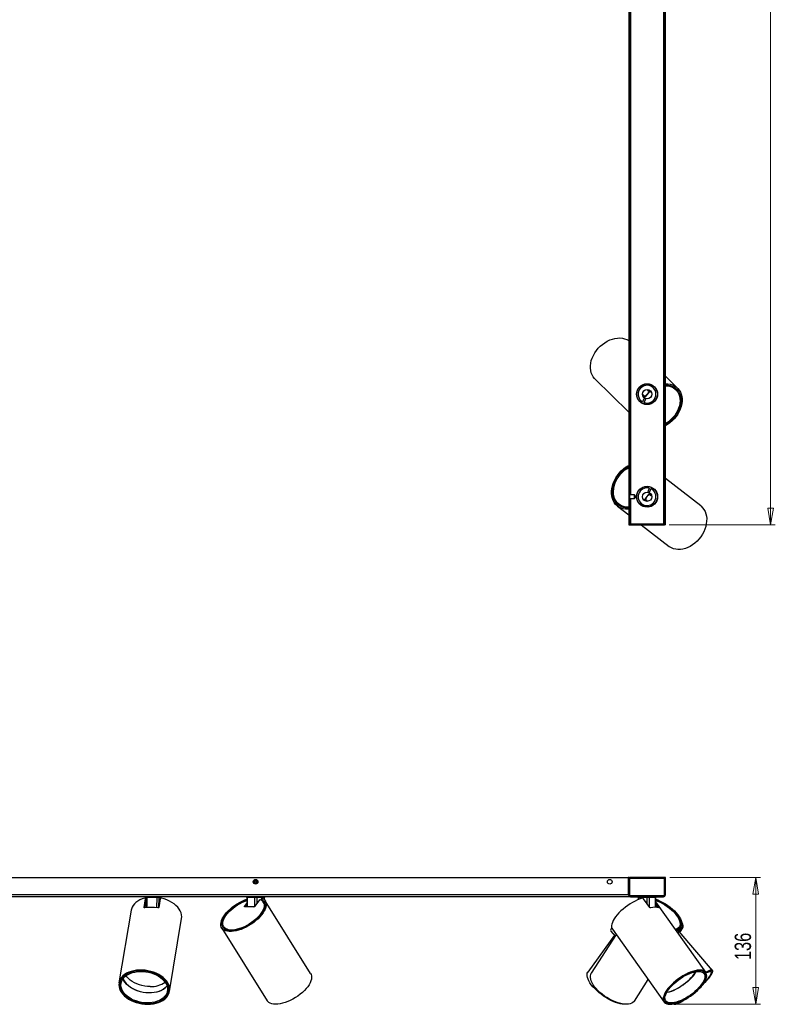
# Model space of a CAD drawing. Header units: millimetres. Extents: x 46 to 1127, y 402 to 825.
# Tile 3 of 5: x 590 to 752, y 402 to 613. Entities that reach past the tile are written whole.
import ezdxf

# ---------------------------------------------------------------- set-up
doc = ezdxf.new("R2010")
doc.units = ezdxf.units.MM
doc.header["$PDSIZE"] = -1
doc.styles.add('SLDTEXTSTYLE0', font='TXT', dxfattribs={"width": 0.75})
doc.dimstyles.new('SLDDIMSTYLE0', dxfattribs={"dimtxt": 3.5, "dimasz": 3.556, "dimexe": 0, "dimexo": 0.0625, "dimgap": 0.875, "dimtad": 1, "dimdec": 0, "dimlfac": 5, "dimrnd": 1e-09, "dimzin": 12, "dimdsep": 46, "dimtxsty": 'SLDTEXTSTYLE0', "dimblk1": 'CLOSED', "dimblk2": 'CLOSED', "dimsah": 1, "dimcen": 0.09, "dimadec": 0, "dimazin": 3, "dimtfac": 1, "dimtofl": 0, "dimtmove": 0, "dimatfit": 3, "dimldrblk": 'CLOSED', "dimfxl": 0, "dimfrac": 2, "dimtolj": 1, "dimtzin": 12, "dimarcsym": 0})
doc.dimstyles.new('SLDDIMSTYLE1', dxfattribs={"dimtxt": 3.5, "dimasz": 3.556, "dimexe": 0, "dimexo": 0.0625, "dimgap": 0.875, "dimtad": 1, "dimdec": 0, "dimlfac": 5, "dimrnd": 1e-09, "dimzin": 12, "dimdsep": 46, "dimtxsty": 'SLDTEXTSTYLE0', "dimblk1": 'CLOSED', "dimblk2": 'CLOSED', "dimsah": 1, "dimcen": 0.09, "dimadec": 0, "dimazin": 3, "dimtfac": 1, "dimtdec": 0, "dimtofl": 0, "dimtmove": 0, "dimatfit": 3, "dimldrblk": 'CLOSED', "dimfxl": 0, "dimfrac": 2, "dimtolj": 1, "dimtzin": 12, "dimarcsym": 0})

# ---------------------------------------------------------------- blocks, each defined once
blk = doc.blocks.new('_Closed')
at = {"color": 0, "linetype": 'ByBlock', "lineweight": -2}
for p, q in [((-1, 0.166667), (0, 0)), ((-1, 0.166667), (-1, -0.166667)), ((0, 0), (-1, -0.166667)), ((0, 0), (-1, 0))]:
    blk.add_line(p, q, dxfattribs=at)
blk = doc.blocks.new('_D')
at = {"color": 7, "linetype": 'Continuous', "lineweight": 0}
for p, q in [((729.74, 429.38), (749.17, 429.38)), ((748.17, 402.23), (748.17, 429.38)), ((730.26, 402.23), (749.17, 402.23))]:
    blk.add_line(p, q, dxfattribs=at)
at = {"color": 7, "linetype": 'Continuous', "lineweight": 18, "xscale": 3.556, "yscale": 3.556}
for p, rotation in [((748.17, 429.38), 90.0000000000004), ((748.17, 402.23), 270.0000000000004)]:
    blk.add_blockref('_Closed', p, dxfattribs=dict(at, rotation=rotation))
at = {"color": 7, "linetype": 'Continuous', "lineweight": 18, "insert": (743.66, 411.68), "char_height": 3.5, "attachment_point": 1, "rotation": 90, "style": 'SLDTEXTSTYLE0'}
blk.add_mtext('136', dxfattribs=at)
blk = doc.blocks.new('_D_3')
at = {"color": 7, "linetype": 'Continuous', "lineweight": 0}
for p, q in [((729.74, 805.05), (752.38, 805.05)), ((751.38, 805.05), (751.38, 505.1)), ((729.63, 505.1), (752.38, 505.1))]:
    blk.add_line(p, q, dxfattribs=at)
at = {"color": 7, "linetype": 'Continuous', "lineweight": 18, "xscale": 3.556, "yscale": 3.556}
for p, rotation in [((751.38, 805.05, 10.03), 90.0000000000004), ((751.38, 505.1, 10.03), 270.0000000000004)]:
    blk.add_blockref('_Closed', p, dxfattribs=dict(at, rotation=rotation))
at = {"color": 7, "linetype": 'Continuous', "lineweight": 18, "insert": (746.87, 657.53), "char_height": 3.5, "attachment_point": 1, "rotation": 90, "style": 'SLDTEXTSTYLE0'}
blk.add_mtext('1500', dxfattribs=at)

msp = doc.modelspace()

# ---------------------------------------------------------------- linework, layer by layer
at = {"color": 7, "linetype": 'Continuous', "lineweight": 25}
for p, q in [((728.63, 505.1), (728.63, 805.01)), ((728.79, 505.1), (728.79, 805.01)), ((720.93, 797.1), (720.93, 505.1)), ((721.09, 797.1), (721.09, 505.1)), ((731.4, 534.39), (728.79, 536.95)), ((713.66, 536.38), (720.93, 529.25)), ((724.85, 535.35), (724.9, 535.3)), ((726.41, 534.66), (726.46, 534.68)), ((726.57, 534.48), (726.62, 534.5)), ((730.57, 534.64), (730.47, 534.54)), ((722.66, 533.01), (722.61, 533.06)), ((724.29, 532.68), (724, 532.96)), ((724.98, 533.96), (725.27, 533.68)), ((726.67, 534.35), (726.71, 534.38)), ((727.03, 532.48), (726.95, 532.4)), ((727.04, 532.53), (726.97, 532.46)), ((727.03, 532.72), (727.07, 532.68)), ((727.06, 533.04), (727.11, 532.99)), ((731.05, 534.03), (730.86, 534.22)), ((730.93, 534.15), (731.06, 534.29)), ((723.31, 531.47), (723.33, 531.52)), ((723.49, 531.31), (723.51, 531.36)), ((723.62, 531.22), (723.64, 531.27)), ((724.25, 532.26), (723.88, 531.47)), ((724.24, 531.3), (724.61, 532.09)), ((724.61, 532.09), (724.25, 532.26)), ((725.01, 530.85), (724.96, 530.9)), ((725.32, 530.9), (725.28, 530.94)), ((725.54, 531.01), (725.47, 530.93)), ((725.6, 531.02), (725.52, 530.95)), ((736.36, 509.11), (728.79, 515.01)), ((722.13, 511.5), (721.09, 511.5)), ((722.53, 511.1), (722.13, 511.5)), ((722.13, 511.49), (722.13, 511.5)), ((722.13, 510.7), (722.13, 511.49)), ((722.67, 511.22), (722.62, 511.26)), ((722.63, 511.41), (722.7, 511.49)), ((722.64, 511.47), (722.71, 511.55)), ((723.9, 513.07), (723.96, 513.16)), ((723.95, 513.1), (724.01, 513.18)), ((724.15, 513.23), (724.2, 513.2)), ((724.46, 513.31), (724.51, 513.27)), ((725.28, 512.95), (725, 512.13)), ((725, 512.13), (725.38, 512)), ((725.38, 512), (725.66, 512.82)), ((725.39, 511.58), (725.7, 511.33)), ((725.88, 513.1), (725.87, 513.05)), ((726.02, 513.03), (726, 512.98)), ((726.22, 512.89), (726.2, 512.84)), ((727.04, 511.43), (727.09, 511.39)), ((718.82, 509.47), (719.03, 509.3)), ((718.95, 509.36), (718.83, 509.21)), ((721.09, 510.7), (722.13, 510.7)), ((722.13, 510.7), (722.53, 511.1)), ((722.67, 510.9), (722.62, 510.95)), ((723.21, 509.64), (723.17, 509.62)), ((723.32, 509.53), (723.27, 509.5)), ((723.5, 509.37), (723.45, 509.34)), ((724.84, 510.22), (724.53, 510.47)), ((718.51, 509.07), (720.93, 507.19)), ((719.37, 508.92), (719.46, 509.03)), ((725.13, 508.86), (725.07, 508.91)), ((720.93, 505.1), (721.09, 505.1)), ((721.09, 505.3), (728.63, 505.3)), ((721.09, 505.1), (728.63, 505.1)), ((723.61, 505.1), (729.6, 500.43)), ((728.79, 505.1), (728.63, 505.1)), ((428.83, 429.38), (720.83, 429.38)), ((720.83, 429.38), (720.83, 425.68)), ((720.93, 429.38), (720.83, 429.38)), ((720.93, 429.38), (721.09, 429.38)), ((720.93, 429.38), (720.93, 425.68)), ((721.09, 429.38), (721.09, 425.68)), ((728.63, 429.38), (721.09, 429.38)), ((721.09, 429.28), (728.77, 429.28)), ((721.09, 425.64), (721.09, 429.28)), ((728.63, 425.68), (728.63, 429.38)), ((728.79, 429.38), (728.63, 429.38)), ((728.77, 429.28), (728.77, 425.64)), ((728.79, 425.68), (728.79, 429.38)), ((640.75, 428.7), (640.6, 428.52)), ((640.69, 428.3), (640.6, 428.52)), ((640.69, 428.3), (640.92, 428.27)), ((640.75, 428.7), (640.98, 428.67)), ((640.92, 428.27), (641.06, 428.45)), ((640.98, 428.67), (641.06, 428.45)), ((720.83, 425.68), (428.83, 425.68)), ((721.33, 425.28), (428.83, 425.28)), ((616.9, 422.99), (617.21, 424.85)), ((617.21, 425.08), (617.24, 422.91)), ((617.22, 424.84), (617.21, 424.88)), ((619.68, 425.08), (617.46, 425.08)), ((620.45, 425.08), (620.03, 425.08)), ((620.35, 424.85), (620.04, 422.99)), ((620.45, 424.95), (620.45, 425.08)), ((638.94, 425.08), (638.96, 423.08)), ((640.66, 425.08), (639.03, 425.08)), ((641.76, 424.67), (640.6, 423.15)), ((642.65, 425.08), (641.08, 425.08)), ((642.15, 424.95), (641.99, 424.74)), ((642.12, 424.48), (642.02, 424.64)), ((642.2, 424.95), (642.04, 424.74)), ((642.72, 424.6), (642.73, 425.08)), ((720.83, 425.67), (720.83, 425.68)), ((720.95, 425.59), (720.83, 425.67)), ((720.93, 425.68), (721.09, 425.68)), ((728.57, 425.44), (721.29, 425.44)), ((721.33, 425.28), (721.33, 425.44)), ((721.33, 425.44), (728.39, 425.44)), ((721.33, 425.28), (728.39, 425.28)), ((722.96, 425.08), (722.97, 424.65)), ((722.98, 425.08), (722.98, 424.65)), ((724.87, 425.08), (723.09, 425.08)), ((725.42, 422.99), (724.1, 424.85)), ((726.68, 425.08), (725.3, 425.08)), ((726.72, 423), (726.75, 425.08)), ((726.75, 424.14), (726.76, 425.08)), ((728.39, 425.28), (728.39, 425.44)), ((728.79, 425.68), (728.63, 425.68)), ((728.74, 425.44), (728.71, 425.44)), ((728.74, 425.48), (728.74, 425.44)), ((616.96, 422.89), (617.22, 424.45)), ((638.43, 423.15), (638.95, 423.82)), ((638.43, 423.15), (638.47, 423.09)), ((640.47, 423.08), (638.45, 423.08)), ((638.8, 423.08), (638.96, 423.29)), ((642.65, 423.82), (642.47, 424.12)), ((642.83, 423.34), (642.83, 423.35)), ((652.63, 408.78), (642.89, 424.39)), ((726.73, 423.91), (727.39, 422.99)), ((726.73, 423.45), (727.07, 422.97)), ((737.46, 409.05), (726.74, 424.16)), ((614.1, 422.38), (611.5, 406.77)), ((622.36, 404.96), (624.95, 420.57)), ((633.56, 418.56), (643.3, 402.96)), ((633.99, 418.83), (634.17, 418.53)), ((731.5, 417.45), (732.17, 418.5)), ((731.56, 418.47), (731.75, 418.77)), ((717.85, 416.99), (712.15, 409.09)), ((718.22, 417.14), (712.89, 408.84)), ((717.09, 417.87), (718.01, 416.81)), ((717.41, 418.29), (728.5, 402.68)), ((738.92, 409.47), (731.72, 417.79)), ((731.87, 417.61), (732.34, 418.25)), ((737.33, 408.96), (737.22, 409.12)), ((738.8, 409.37), (738.75, 409.43)), ((611.71, 407.05), (611.66, 406.75)), ((722.14, 402.89), (725.09, 407.48)), ((622.2, 404.99), (622.25, 405.29)), ((622.24, 405.2), (622.22, 405.11)), ((728.52, 402.93), (728.63, 402.78)), ((730.6, 402.28), (730.61, 402.27))]:
    msp.add_line(p, q, dxfattribs=at)
at = {"color": 8, "linetype": 'Continuous', "lineweight": 25}
for p, q in [((728.39, 804.65), (728.39, 505.3)), ((721.33, 716.7), (721.33, 511.5)), ((721.33, 510.7), (721.33, 505.3)), ((617.22, 424.8), (617.21, 424.85)), ((617.46, 425.08), (617.48, 422.94)), ((619.66, 422.9), (619.68, 425.08)), ((620.03, 425.08), (620.01, 422.93)), ((620.45, 424.94), (620.45, 425.08)), ((639.03, 425.08), (639.05, 423.08)), ((640.66, 423.23), (640.66, 425.08)), ((641.08, 425.08), (641.08, 423.78)), ((642.64, 424.68), (642.65, 425.08)), ((720.93, 425.68), (720.83, 425.68)), ((723.09, 425.08), (723.1, 424.7)), ((724.87, 423.76), (724.87, 425.08)), ((725.3, 425.08), (725.29, 423.17)), ((726.66, 423), (726.68, 425.08)), ((616.9, 422.99), (616.91, 422.92)), ((638.47, 423.09), (638.47, 423.08)), ((727.32, 422.91), (727.39, 422.99))]:
    msp.add_line(p, q, dxfattribs=at)
at = {"color": 7, "linetype": 'Continuous', "lineweight": 25, "flags": 128}
for points in [[(713.66, 536.38), (713.58, 536.46), (713.29, 536.82), (713.05, 537.23), (712.87, 537.68), (712.75, 538.16), (712.69, 538.68), (712.69, 539.21), (712.76, 539.76), (712.89, 540.31), (713.08, 540.86), (713.33, 541.41), (713.63, 541.94), (713.98, 542.45), (714.38, 542.94), (714.82, 543.38), (715.29, 543.79), (715.8, 544.15), (716.32, 544.47), (716.87, 544.73), (717.42, 544.93), (717.97, 545.07), (718.51, 545.14), (719.04, 545.16), (719.56, 545.11), (720.04, 545), (720.5, 544.83), (720.91, 544.6), (720.93, 544.58)], [(724.13, 535.17), (724.2, 535.23), (724.25, 535.26)], [(728.79, 535.32), (729.31, 535.31), (729.81, 535.23), (730.28, 535.09), (730.72, 534.89), (731.12, 534.64), (731.47, 534.32), (731.76, 533.96), (732.01, 533.55), (732.19, 533.1), (732.31, 532.62), (732.37, 532.11), (732.37, 531.57), (732.3, 531.02), (732.17, 530.47), (731.98, 529.91), (731.74, 529.36), (731.43, 528.83), (731.08, 528.32), (730.68, 527.83), (730.24, 527.38), (729.76, 526.97), (729.26, 526.61), (728.79, 526.33)], [(728.79, 535.06), (728.83, 535.06), (729.33, 535.03), (729.81, 534.94), (730.25, 534.79), (730.66, 534.59), (731.03, 534.32), (731.35, 534.01), (731.62, 533.64), (731.83, 533.24), (731.98, 532.8), (732.08, 532.32), (732.12, 531.82), (732.09, 531.3), (732, 530.77), (731.85, 530.24), (731.65, 529.71), (731.38, 529.19), (731.07, 528.69), (730.71, 528.21), (730.31, 527.76), (729.87, 527.35), (729.39, 526.98), (728.9, 526.65), (728.79, 526.59)], [(728.79, 534.88), (729.18, 534.86), (729.66, 534.79), (730.11, 534.64), (730.52, 534.44), (730.89, 534.18), (731.2, 533.87), (731.47, 533.5), (731.68, 533.1), (731.83, 532.65), (731.92, 532.17), (731.94, 531.67), (731.9, 531.15), (731.79, 530.62), (731.63, 530.08), (731.4, 529.56), (731.12, 529.04), (730.79, 528.55), (730.41, 528.08), (729.98, 527.65), (729.53, 527.26), (729.04, 526.92), (728.79, 526.77)], [(722.69, 533.67), (722.72, 533.72), (722.77, 533.79)], [(724, 532.96), (723.92, 533.01), (723.87, 533.01)], [(724.24, 532.32), (724.3, 532.41), (724.34, 532.51), (724.33, 532.61), (724.29, 532.68), (724.21, 532.73), (724.11, 532.73), (724.01, 532.69), (723.96, 532.66)], [(724.34, 532.56), (724.65, 532.77), (724.93, 533.03)], [(724.93, 534.1), (724.93, 534.04), (724.98, 533.96)], [(724.93, 533.03), (725.19, 533.32), (725.38, 533.63)], [(720.93, 508.41), (720.7, 508.4), (720.19, 508.42), (719.7, 508.5), (719.24, 508.65), (718.82, 508.86), (718.44, 509.13), (718.1, 509.46), (717.82, 509.84), (717.58, 510.26), (717.41, 510.73), (717.29, 511.23), (717.23, 511.76), (717.23, 512.32), (717.3, 512.88), (717.42, 513.46), (717.61, 514.03), (717.85, 514.59), (718.14, 515.14), (718.48, 515.67), (718.87, 516.17), (719.3, 516.63), (719.76, 517.05), (720.25, 517.42), (720.76, 517.73), (720.93, 517.83)], [(720.93, 508.68), (720.64, 508.67), (720.15, 508.7), (719.7, 508.8), (719.27, 508.96), (718.87, 509.18), (718.52, 509.46), (718.21, 509.79), (717.96, 510.17), (717.75, 510.59), (717.6, 511.05), (717.51, 511.54), (717.48, 512.06), (717.51, 512.6), (717.59, 513.14), (717.74, 513.69), (717.94, 514.24), (718.19, 514.78), (718.5, 515.29), (718.85, 515.78), (719.24, 516.24), (719.67, 516.67), (720.12, 517.04), (720.6, 517.37), (720.93, 517.56)], [(720.93, 508.86), (720.77, 508.85), (720.29, 508.88), (719.83, 508.97), (719.4, 509.12), (719, 509.34), (718.65, 509.61), (718.34, 509.95), (718.09, 510.33), (717.89, 510.75), (717.75, 511.22), (717.67, 511.72), (717.65, 512.24), (717.69, 512.78), (717.8, 513.33), (717.96, 513.88), (718.18, 514.42), (718.46, 514.95), (718.79, 515.45), (719.16, 515.93), (719.57, 516.37), (720.01, 516.76), (720.48, 517.11), (720.93, 517.38)], [(725.32, 511.69), (725.04, 511.45), (724.78, 511.16)], [(725.39, 511.95), (725.34, 511.85), (725.32, 511.74), (725.33, 511.65), (725.39, 511.58), (725.47, 511.54), (725.57, 511.55), (725.66, 511.6), (725.71, 511.63)], [(725.7, 511.33), (725.79, 511.29), (725.84, 511.29)], [(724.78, 511.16), (724.57, 510.84), (724.4, 510.51)], [(724.91, 510.1), (724.9, 510.15), (724.84, 510.22)], [(727.09, 510.78), (727.06, 510.72), (727.01, 510.64)], [(725.83, 509.12), (725.76, 509.06), (725.72, 509.02)], [(736.36, 509.11), (736.45, 509.04), (736.78, 508.71), (737.07, 508.33), (737.3, 507.9), (737.47, 507.43), (737.59, 506.93), (737.65, 506.4), (737.64, 505.85), (737.57, 505.29), (737.45, 504.72), (737.26, 504.14), (737.02, 503.58), (736.73, 503.03), (736.39, 502.51), (736, 502.01), (735.58, 501.56), (735.12, 501.14), (734.63, 500.77), (734.12, 500.45), (733.6, 500.19), (733.07, 499.99), (732.53, 499.85), (732.01, 499.77), (731.49, 499.76), (731, 499.82), (730.53, 499.94), (730.09, 500.12), (729.69, 500.36), (729.6, 500.43)], [(617.05, 424.95), (616.51, 424.79), (616.01, 424.59), (615.55, 424.34), (615.15, 424.06), (614.81, 423.74), (614.52, 423.4), (614.31, 423.02), (614.16, 422.63), (614.1, 422.38)], [(624.95, 420.57), (624.99, 420.97), (624.95, 421.39), (624.84, 421.81), (624.67, 422.23), (624.42, 422.63), (624.11, 423.02), (623.74, 423.4), (623.32, 423.74), (622.84, 424.06), (622.33, 424.34), (621.77, 424.59), (621.19, 424.79), (620.58, 424.95)], [(642.2, 424.95), (642.5, 424.79), (642.74, 424.59), (642.92, 424.34), (643.04, 424.06), (643.09, 423.74), (643.09, 423.4), (643.02, 423.02), (642.88, 422.63), (642.69, 422.23), (642.43, 421.81), (642.12, 421.39), (641.76, 420.97), (641.36, 420.55), (640.91, 420.15), (640.43, 419.77), (639.91, 419.41), (639.38, 419.07), (638.83, 418.77), (638.28, 418.5), (637.72, 418.27), (637.17, 418.09), (636.63, 417.94), (636.11, 417.85), (635.63, 417.8), (635.17, 417.8), (634.76, 417.85), (634.39, 417.94), (634.07, 418.09), (633.81, 418.27), (633.6, 418.5), (633.46, 418.77), (633.37, 419.07), (633.36, 419.41), (633.4, 419.77), (633.51, 420.15), (633.68, 420.55), (633.91, 420.97), (634.2, 421.39), (634.54, 421.81), (634.92, 422.23), (635.36, 422.63), (635.83, 423.02), (636.33, 423.4), (636.85, 423.74), (637.4, 424.06), (637.95, 424.34), (638.51, 424.59), (638.94, 424.75)], [(642.04, 424.74), (642.31, 424.58), (642.53, 424.37), (642.69, 424.13), (642.79, 423.85), (642.83, 423.54), (642.81, 423.2), (642.73, 422.84), (642.58, 422.46), (642.38, 422.07), (642.12, 421.67), (641.81, 421.26), (641.45, 420.86), (641.04, 420.47), (640.6, 420.09), (640.13, 419.73), (639.63, 419.39), (639.11, 419.08), (638.58, 418.81), (638.04, 418.56), (637.51, 418.36), (636.99, 418.2), (636.48, 418.09), (636, 418.02), (635.55, 417.99), (635.13, 418.02), (634.76, 418.09), (634.43, 418.2), (634.15, 418.36), (633.93, 418.56), (633.77, 418.81), (633.66, 419.08), (633.62, 419.39), (633.64, 419.73), (633.72, 420.09), (633.86, 420.47), (634.07, 420.86), (634.32, 421.26), (634.63, 421.67), (634.99, 422.07), (635.39, 422.46), (635.83, 422.84), (636.31, 423.2), (636.8, 423.54), (637.32, 423.85), (637.85, 424.13), (638.39, 424.37), (638.92, 424.58), (638.94, 424.58)], [(641.76, 424.67), (642.06, 424.52), (642.3, 424.33), (642.48, 424.1), (642.6, 423.83), (642.65, 423.53), (642.64, 423.2), (642.57, 422.84), (642.43, 422.46), (642.23, 422.07), (641.98, 421.67), (641.66, 421.27), (641.3, 420.87), (640.9, 420.47), (640.45, 420.1), (639.97, 419.74), (639.47, 419.41), (638.95, 419.11), (638.42, 418.84), (637.88, 418.61), (637.36, 418.42), (636.84, 418.28), (636.34, 418.18), (635.87, 418.13), (635.44, 418.13), (635.04, 418.18), (634.7, 418.28), (634.4, 418.42), (634.16, 418.61), (633.98, 418.84), (633.86, 419.11), (633.8, 419.41), (633.81, 419.74), (633.88, 420.1), (634.02, 420.47), (634.21, 420.87), (634.47, 421.27), (634.78, 421.67), (635.14, 422.07), (635.55, 422.46), (635.99, 422.84), (636.47, 423.2), (636.97, 423.53), (637.49, 423.83), (638.02, 424.1), (638.56, 424.33), (638.94, 424.47)], [(723.84, 424.95), (723.34, 424.79), (722.82, 424.59), (722.29, 424.34), (721.75, 424.06), (721.22, 423.74), (720.7, 423.4), (720.19, 423.02), (719.7, 422.63), (719.24, 422.23), (718.82, 421.81), (718.44, 421.39), (718.1, 420.97), (717.82, 420.55), (717.58, 420.15), (717.41, 419.77), (717.29, 419.41), (717.23, 419.07), (717.23, 418.77), (717.3, 418.5), (717.41, 418.29)], [(723.09, 425.08), (723.09, 425.12), (723.08, 425.15), (723.07, 425.19), (723.06, 425.22), (723.04, 425.24), (723.02, 425.26), (722.99, 425.27), (722.97, 425.28)], [(724.87, 425.08), (724.87, 425.12), (724.86, 425.15), (724.85, 425.19), (724.84, 425.22), (724.82, 425.24), (724.8, 425.26), (724.77, 425.27), (724.75, 425.28)], [(726.74, 424.74), (727.13, 424.59), (727.69, 424.34), (728.24, 424.06), (728.78, 423.74), (729.31, 423.4), (729.81, 423.02), (730.28, 422.63), (730.72, 422.23), (731.12, 421.81), (731.47, 421.39), (731.76, 420.97), (732.01, 420.55), (732.19, 420.15), (732.31, 419.77), (732.37, 419.41), (732.37, 419.07), (732.3, 418.77), (732.17, 418.5), (731.98, 418.27), (731.74, 418.09), (731.43, 417.94), (731.2, 417.87)], [(638.45, 423.08), (638.44, 423.08), (638.43, 423.08), (638.42, 423.09), (638.42, 423.1), (638.42, 423.11), (638.42, 423.12), (638.42, 423.13), (638.43, 423.15)], [(726.74, 424.47), (727.1, 424.33), (727.63, 424.1), (728.16, 423.83), (728.68, 423.53), (729.18, 423.2), (729.66, 422.84), (730.11, 422.46), (730.52, 422.07), (730.89, 421.67), (731.2, 421.27), (731.47, 420.87), (731.68, 420.47), (731.83, 420.1), (731.92, 419.74), (731.94, 419.41), (731.9, 419.11), (731.79, 418.84), (731.63, 418.61), (731.4, 418.42), (731.12, 418.28), (730.95, 418.22)], [(726.75, 424.57), (727.26, 424.37), (727.79, 424.13), (728.32, 423.85), (728.83, 423.54), (729.33, 423.2), (729.81, 422.84), (730.25, 422.46), (730.66, 422.07), (731.03, 421.67), (731.35, 421.26), (731.62, 420.86), (731.83, 420.47), (731.98, 420.09), (732.08, 419.73), (732.12, 419.39), (732.09, 419.08), (732, 418.81), (731.85, 418.56), (731.65, 418.36), (731.38, 418.2), (731.07, 418.09), (731.05, 418.08)], [(634.53, 418.16), (634.34, 418.31), (634.17, 418.53)], [(717.26, 418.63), (717.18, 418.5), (717.08, 418.27), (717.04, 418.09), (717.05, 417.94), (717.09, 417.87)], [(731.56, 418.47), (731.44, 418.31), (731.23, 418.14)], [(732.32, 419.75), (732.44, 419.41), (732.51, 419.07), (732.51, 418.77), (732.46, 418.5), (732.35, 418.27), (732.18, 418.09), (731.95, 417.94), (731.77, 417.88)], [(617.69, 402.19), (618.3, 402.21), (618.89, 402.28), (619.46, 402.4), (619.99, 402.57), (620.49, 402.77), (620.94, 403.02), (621.33, 403.3), (621.67, 403.62), (621.95, 403.97), (622.16, 404.34), (622.3, 404.73), (622.38, 405.14), (622.38, 405.55), (622.31, 405.97), (622.17, 406.39), (621.97, 406.8), (621.69, 407.2), (621.36, 407.59), (620.97, 407.95), (620.52, 408.28), (620.03, 408.58), (619.5, 408.85), (618.93, 409.07), (618.34, 409.26), (617.73, 409.4), (617.11, 409.49), (616.48, 409.54), (615.87, 409.54), (615.26, 409.49), (614.68, 409.4), (614.13, 409.26), (613.61, 409.07), (613.14, 408.85), (612.72, 408.58), (612.35, 408.28), (612.04, 407.95), (611.8, 407.59), (611.62, 407.2), (611.51, 406.8), (611.47, 406.39), (611.51, 405.97), (611.61, 405.55), (611.78, 405.14), (612.02, 404.73), (612.33, 404.34), (612.69, 403.97), (613.11, 403.62), (613.58, 403.3), (614.09, 403.02), (614.64, 402.77), (615.22, 402.57), (615.83, 402.4), (616.44, 402.28), (617.06, 402.21), (617.69, 402.19)], [(617.67, 402.28), (618.27, 402.31), (618.86, 402.38), (619.42, 402.5), (619.95, 402.66), (620.44, 402.87), (620.88, 403.12), (621.27, 403.41), (621.59, 403.73), (621.86, 404.07), (622.06, 404.45), (622.19, 404.84), (622.25, 405.25), (622.23, 405.66), (622.15, 406.08), (621.99, 406.49), (621.76, 406.9), (621.47, 407.29), (621.12, 407.66), (620.72, 408.01), (620.26, 408.33), (619.75, 408.62), (619.21, 408.86), (618.64, 409.07), (618.04, 409.24), (617.43, 409.36), (616.81, 409.43), (616.19, 409.45), (615.59, 409.43), (615, 409.36), (614.44, 409.24), (613.91, 409.07), (613.42, 408.86), (612.98, 408.62), (612.59, 408.33), (612.26, 408.01), (612, 407.66), (611.8, 407.29), (611.67, 406.9), (611.61, 406.49), (611.63, 406.08), (611.71, 405.66), (611.87, 405.25), (612.09, 404.84), (612.38, 404.45), (612.74, 404.07), (613.14, 403.73), (613.6, 403.41), (614.11, 403.12), (614.65, 402.87), (615.22, 402.66), (615.82, 402.5), (616.43, 402.38), (617.05, 402.31), (617.67, 402.28)], [(622.17, 404.85), (622.04, 404.46), (621.84, 404.09), (621.58, 403.74), (621.26, 403.42), (620.87, 403.13), (620.43, 402.89), (619.95, 402.68), (619.42, 402.51), (618.86, 402.39), (618.28, 402.32), (617.67, 402.29), (617.06, 402.32), (616.44, 402.39), (615.83, 402.51), (615.24, 402.67), (614.67, 402.88), (614.13, 403.13), (613.62, 403.41), (613.16, 403.73), (612.76, 404.08), (612.41, 404.45), (612.12, 404.84), (611.89, 405.24), (611.74, 405.65), (611.65, 406.07), (611.63, 406.48), (611.69, 406.89), (611.82, 407.28), (612.02, 407.65), (612.28, 408), (612.6, 408.32), (612.99, 408.6), (613.43, 408.85), (613.91, 409.06), (614.44, 409.22), (615, 409.34), (615.58, 409.42), (616.19, 409.44), (616.8, 409.42), (617.42, 409.35), (618.03, 409.23), (618.62, 409.06), (619.19, 408.86), (619.73, 408.61), (620.24, 408.32), (620.7, 408.01), (621.1, 407.66), (621.45, 407.29), (621.74, 406.9), (621.97, 406.49), (622.12, 406.08), (622.21, 405.67), (622.23, 405.25), (622.17, 404.85)], [(621.87, 404.91), (621.75, 404.53), (621.56, 404.17), (621.3, 403.84), (620.99, 403.54), (620.61, 403.26), (620.19, 403.03), (619.71, 402.83), (619.2, 402.68), (618.66, 402.57), (618.09, 402.51), (617.51, 402.5), (616.92, 402.53), (616.33, 402.61), (615.74, 402.73), (615.18, 402.9), (614.64, 403.11), (614.13, 403.36), (613.66, 403.65), (613.23, 403.96), (612.86, 404.31), (612.54, 404.67), (612.29, 405.05), (612.1, 405.45), (611.98, 405.84), (611.93, 406.24), (611.95, 406.64), (612.04, 407.02), (612.2, 407.39), (612.42, 407.73), (612.71, 408.05), (613.05, 408.34), (613.45, 408.59), (613.9, 408.81), (614.4, 408.98), (614.92, 409.11), (615.48, 409.2), (616.06, 409.24), (616.64, 409.23), (617.24, 409.17), (617.83, 409.07), (618.4, 408.92), (618.96, 408.73), (619.48, 408.5), (619.97, 408.23), (620.42, 407.93), (620.82, 407.6), (621.16, 407.25), (621.45, 406.88), (621.67, 406.49), (621.83, 406.09), (621.91, 405.69), (621.93, 405.29), (621.87, 404.91)], [(618.2, 406), (617.61, 406.02), (617.02, 406.09), (616.44, 406.21), (615.88, 406.37), (615.33, 406.57), (614.82, 406.81), (614.35, 407.09), (613.92, 407.4), (613.54, 407.73), (613.21, 408.09), (613.04, 408.33)], [(652.63, 408.78), (652.73, 408.58), (652.82, 408.28), (652.84, 407.95), (652.8, 407.59), (652.69, 407.2), (652.52, 406.8), (652.29, 406.39), (652.01, 405.97), (651.67, 405.55), (651.29, 405.14), (650.86, 404.73), (650.4, 404.34), (649.9, 403.97), (649.38, 403.62), (648.84, 403.3), (648.28, 403.02), (647.73, 402.77), (647.17, 402.57), (646.63, 402.4), (646.11, 402.28), (645.6, 402.21), (645.13, 402.19)], [(720.13, 402.2), (719.89, 402.19), (719.49, 402.21), (719.06, 402.28), (718.59, 402.4), (718.1, 402.57), (717.59, 402.77), (717.07, 403.02), (716.54, 403.3), (716.01, 403.62), (715.49, 403.97), (714.98, 404.34), (714.5, 404.73), (714.04, 405.14), (713.62, 405.55), (713.23, 405.97), (712.89, 406.39), (712.6, 406.8), (712.36, 407.2), (712.18, 407.59), (712.05, 407.95), (711.98, 408.28), (711.98, 408.58), (712.03, 408.85), (712.14, 409.07), (712.15, 409.09)], [(720.43, 402.19), (719.97, 402.21), (719.48, 402.28), (718.97, 402.4), (718.43, 402.57), (717.89, 402.77), (717.33, 403.02), (716.79, 403.3), (716.25, 403.62), (715.72, 403.97), (715.22, 404.34), (714.75, 404.73), (714.32, 405.14), (713.93, 405.55), (713.58, 405.97), (713.29, 406.39), (713.05, 406.8), (712.87, 407.2), (712.75, 407.59), (712.69, 407.95), (712.69, 408.28), (712.76, 408.58), (712.89, 408.84)], [(729.76, 402.19), (730.16, 402.21), (730.61, 402.28), (731.08, 402.4), (731.58, 402.57), (732.1, 402.77), (732.62, 403.02), (733.16, 403.3), (733.69, 403.62), (734.21, 403.97), (734.72, 404.34), (735.2, 404.73), (735.65, 405.14), (736.07, 405.55), (736.45, 405.97), (736.78, 406.39), (737.07, 406.8), (737.3, 407.2), (737.47, 407.59), (737.59, 407.95), (737.65, 408.28), (737.64, 408.58), (737.57, 408.85), (737.45, 409.07), (737.26, 409.26), (737.02, 409.4), (736.73, 409.49), (736.39, 409.54), (736, 409.54), (735.58, 409.49), (735.12, 409.4), (734.63, 409.26), (734.12, 409.07), (733.6, 408.85), (733.07, 408.58), (732.53, 408.28), (732.01, 407.95), (731.49, 407.59), (731, 407.2), (730.53, 406.8), (730.09, 406.39), (729.69, 405.97), (729.33, 405.55), (729.03, 405.14), (728.77, 404.73), (728.56, 404.34), (728.42, 403.97), (728.33, 403.62), (728.31, 403.3), (728.34, 403.02), (728.44, 402.77), (728.59, 402.57), (728.81, 402.4), (729.07, 402.28), (729.39, 402.21), (729.76, 402.19)], [(729.84, 402.28), (730.24, 402.31), (730.68, 402.38), (731.15, 402.5), (731.65, 402.66), (732.17, 402.87), (732.69, 403.12), (733.22, 403.41), (733.75, 403.73), (734.26, 404.07), (734.76, 404.45), (735.23, 404.84), (735.68, 405.25), (736.09, 405.66), (736.45, 406.08), (736.77, 406.49), (737.04, 406.9), (737.25, 407.29), (737.4, 407.66), (737.5, 408.01), (737.53, 408.33), (737.5, 408.62), (737.41, 408.86), (737.27, 409.07), (737.06, 409.24), (736.8, 409.36), (736.48, 409.43), (736.12, 409.45), (735.72, 409.43), (735.28, 409.36), (734.8, 409.24), (734.31, 409.07), (733.79, 408.86), (733.27, 408.62), (732.74, 408.33), (732.21, 408.01), (731.7, 407.66), (731.2, 407.29), (730.72, 406.9), (730.28, 406.49), (729.87, 406.08), (729.51, 405.66), (729.19, 405.25), (728.92, 404.84), (728.71, 404.45), (728.55, 404.07), (728.46, 403.73), (728.43, 403.41), (728.45, 403.12), (728.54, 402.87), (728.69, 402.66), (728.9, 402.5), (729.16, 402.38), (729.48, 402.31), (729.84, 402.28)], [(735.23, 404.85), (734.76, 404.46), (734.26, 404.09), (733.75, 403.74), (733.23, 403.42), (732.7, 403.13), (732.17, 402.89), (731.66, 402.68), (731.17, 402.51), (730.7, 402.39), (730.26, 402.32), (729.85, 402.29), (729.49, 402.32), (729.18, 402.39), (728.92, 402.51), (728.71, 402.67), (728.56, 402.88), (728.47, 403.13), (728.44, 403.41), (728.48, 403.73), (728.57, 404.08), (728.72, 404.45), (728.93, 404.84), (729.2, 405.24), (729.52, 405.65), (729.88, 406.07), (730.28, 406.48), (730.73, 406.89), (731.2, 407.28), (731.69, 407.65), (732.21, 408), (732.73, 408.32), (733.26, 408.6), (733.78, 408.85), (734.3, 409.06), (734.79, 409.22), (735.26, 409.34), (735.7, 409.42), (736.1, 409.44), (736.46, 409.42), (736.78, 409.35), (737.04, 409.23), (737.25, 409.06), (737.4, 408.86), (737.49, 408.61), (737.51, 408.32), (737.48, 408.01), (737.39, 407.66), (737.24, 407.29), (737.02, 406.9), (736.76, 406.49), (736.44, 406.08), (736.08, 405.67), (735.67, 405.25), (735.23, 404.85)], [(735.11, 404.91), (734.65, 404.53), (734.17, 404.17), (733.68, 403.84), (733.17, 403.54), (732.67, 403.26), (732.16, 403.03), (731.67, 402.83), (731.2, 402.68), (730.75, 402.57), (730.34, 402.51), (729.96, 402.5), (729.62, 402.53), (729.33, 402.61), (729.09, 402.73), (728.91, 402.9), (728.78, 403.11), (728.71, 403.36), (728.7, 403.65), (728.75, 403.96), (728.87, 404.31), (729.03, 404.67), (729.26, 405.05), (729.54, 405.45), (729.86, 405.84), (730.23, 406.24), (730.64, 406.64), (731.08, 407.02), (731.54, 407.39), (732.03, 407.73), (732.53, 408.05), (733.04, 408.34), (733.54, 408.59), (734.04, 408.81), (734.52, 408.98), (734.99, 409.11), (735.42, 409.2), (735.82, 409.24), (736.18, 409.23), (736.49, 409.17), (736.76, 409.07), (736.97, 408.92), (737.12, 408.73), (737.22, 408.5), (737.26, 408.23), (737.24, 407.93), (737.16, 407.6), (737.02, 407.25), (736.82, 406.88), (736.57, 406.49), (736.27, 406.09), (735.92, 405.69), (735.53, 405.29), (735.11, 404.91)], [(736.73, 406.31), (736.8, 406.39), (737.21, 406.8), (737.59, 407.2), (737.92, 407.59), (738.22, 407.95), (738.47, 408.28), (738.67, 408.58), (738.83, 408.85), (738.93, 409.07), (738.97, 409.26), (738.96, 409.4), (738.9, 409.49), (738.78, 409.54), (738.61, 409.54), (738.39, 409.49), (738.12, 409.4), (737.81, 409.26), (737.46, 409.07), (737.45, 409.07)], [(736.83, 406.46), (736.87, 406.49), (737.26, 406.9), (737.62, 407.29), (737.94, 407.66), (738.22, 408.01), (738.46, 408.33), (738.64, 408.62), (738.77, 408.86), (738.85, 409.07), (738.87, 409.24), (738.83, 409.36), (738.74, 409.43), (738.6, 409.45), (738.41, 409.43), (738.16, 409.36), (737.87, 409.24), (737.54, 409.07), (737.47, 409.04)], [(737.48, 409.03), (737.52, 409.06), (737.86, 409.22), (738.15, 409.34), (738.39, 409.42), (738.58, 409.44), (738.73, 409.42), (738.82, 409.35), (738.85, 409.23), (738.83, 409.06), (738.76, 408.86), (738.63, 408.61), (738.45, 408.32), (738.21, 408.01), (737.94, 407.66), (737.62, 407.29), (737.26, 406.9), (736.86, 406.49), (736.85, 406.48)], [(737.52, 408.96), (737.57, 408.98), (737.87, 409.11), (738.12, 409.2), (738.32, 409.24), (738.47, 409.23), (738.57, 409.17), (738.62, 409.07), (738.61, 408.92), (738.55, 408.73), (738.44, 408.5), (738.27, 408.23), (738.06, 407.93), (737.8, 407.6), (737.49, 407.25), (737.15, 406.88), (737.04, 406.76)], [(611.66, 406.74), (611.66, 406.79), (611.67, 406.9)], [(611.68, 406.86), (611.68, 406.91), (611.69, 406.95)], [(622.24, 405.14), (622.24, 405.14), (622.2, 404.99)], [(645.13, 402.19), (644.7, 402.21), (644.31, 402.28), (643.97, 402.4), (643.68, 402.57), (643.44, 402.77), (643.3, 402.96)], [(722.14, 402.89), (722.05, 402.77), (721.83, 402.57), (721.56, 402.4), (721.23, 402.28), (720.85, 402.21), (720.43, 402.19)], [(730.6, 402.28), (730.69, 402.21), (730.83, 402.19)], [(730.76, 402.32), (730.79, 402.31), (730.93, 402.28)], [(732.49, 402.95), (732.38, 402.89), (732.01, 402.68), (731.68, 402.51), (731.39, 402.39), (731.14, 402.32), (730.95, 402.29), (730.81, 402.32), (730.79, 402.33)], [(730.83, 402.19), (731.03, 402.21), (731.27, 402.28), (731.56, 402.4), (731.9, 402.57), (732.27, 402.77), (732.67, 403.02), (732.83, 403.12)]]:
    msp.add_lwpolyline(points, dxfattribs=at)
at = {"color": 8, "linetype": 'Continuous', "lineweight": 25, "flags": 128}
for points in [[(621.83, 406.08), (621.76, 406), (621.43, 405.69), (621.05, 405.41), (620.62, 405.17), (620.14, 404.97), (619.61, 404.82), (619.06, 404.71), (618.48, 404.65), (617.89, 404.63), (617.28, 404.66), (616.68, 404.74), (616.09, 404.87), (615.51, 405.05), (614.96, 405.26), (614.44, 405.51), (613.96, 405.8), (613.53, 406.13), (613.15, 406.48), (612.83, 406.85), (612.57, 407.24), (612.37, 407.64), (612.37, 407.66)], [(612.39, 407.69), (612.57, 407.3), (612.83, 406.91), (613.15, 406.54), (613.53, 406.19), (613.97, 405.86), (614.45, 405.57), (614.97, 405.32), (615.52, 405.1), (616.1, 404.93), (616.69, 404.8), (617.29, 404.72), (617.9, 404.69), (618.49, 404.7), (619.07, 404.77), (619.63, 404.88), (620.15, 405.03), (620.63, 405.23), (621.06, 405.47), (621.44, 405.75), (621.77, 406.06), (621.82, 406.12)], [(733.58, 407.09), (733.12, 406.7), (732.63, 406.34), (732.13, 406), (731.62, 405.69), (731.1, 405.41), (730.59, 405.17), (730.09, 404.97), (729.6, 404.82), (729.15, 404.71), (729.04, 404.69)], [(729.08, 404.76), (729.1, 404.77), (729.56, 404.88), (730.04, 405.03), (730.54, 405.23), (731.06, 405.47), (731.57, 405.75), (732.09, 406.06), (732.59, 406.4), (733.08, 406.76), (733.54, 407.15)]]:
    msp.add_lwpolyline(points, dxfattribs=at)
at = {"color": 7, "linetype": 'Continuous', "lineweight": 25}
for centre, radius in [((724.86, 533.1), 2.25), ((724.86, 533.1), 2.2), ((724.86, 533.1), 1), ((724.86, 511.1), 2.25), ((724.86, 511.1), 2.2), ((724.86, 511.1), 1), ((640.83, 428.48), 0.5), ((640.83, 428.48), 0.4), ((716.83, 428.48), 0.5), ((640.83, 428.48), 0.322)]:
    msp.add_circle(centre, radius, dxfattribs=at)
for centre, radius, start, end in [((724.86, 533.1), 1.9, 250.8928, 238.8082), ((728.74, 531.98), 3.08, 46.6513, 86.7139), ((723.72, 534.2), 1.63, 290.5875, 316.0218), ((723.74, 534.22), 1.63, 315.1057, 340.5399), ((725.47, 533.84), 0.258, 138.7014, 216.8839), ((725.42, 533.9), 0.269, 235.1143, 321.8154), ((724.86, 511.1), 1.9, 77.3956, 65.3109), ((726.12, 510.13), 1.63, 117.0907, 142.5245), ((720.86, 511.7), 3.01, 232.7424, 271.4587), ((724.4, 510.23), 0.269, 61.617, 148.3182), ((726.1, 510.11), 1.63, 141.6084, 167.0427), ((724.34, 510.29), 0.258, 325.2042, 43.3867), ((617.01, 425.08), 0.2, 1.03, 90), ((617.16, 425.13), 0.299, 350.8475, 30.2884), ((619.38, 425.13), 0.299, 350.8475, 30.2884), ((620.23, 425.08), 0.198, 90.497, 180), ((620.65, 425.08), 0.2, 90, 179.9089), ((620.65, 425.08), 0.198, 90.497, 180), ((638.74, 425.08), 0.2, 1.1873, 90), ((638.85, 425.1), 0.177, 351.9751, 77.948), ((640.48, 425.1), 0.177, 351.9751, 77.948), ((641.26, 425.1), 0.179, 100.6298, 187.3263), ((642.82, 425.1), 0.179, 100.6298, 187.3263), ((642.93, 425.08), 0.2, 90, 179.8316), ((721.33, 425.68), 0.4, 180, 270), ((721.33, 425.68), 0.24, 180, 270), ((721.29, 425.64), 0.2, 180, 270), ((722.76, 425.08), 0.2, 1.1895, 90), ((722.78, 425.08), 0.2, 1.0767, 90), ((725.48, 425.1), 0.182, 97.4641, 185.5217), ((726.87, 425.1), 0.182, 97.4641, 185.5217), ((726.95, 425.08), 0.2, 90, 179.7204), ((726.96, 425.08), 0.2, 90, 179.8338), ((728.39, 425.68), 0.4, 270, 0), ((728.39, 425.68), 0.24, 270, 0), ((728.57, 425.64), 0.2, 270, 0), ((618.44, 415.14), 7.85, 79.9114, 100.0886), ((640.46, 423.26), 0.177, 275.0352, 321.8307), ((641.61, 423.18), 1.23, 7.8874, 31.7528), ((726.54, 419.92), 3.08, 73.7735, 106.2265), ((618.37, 411.41), 5.42, 268.2067, 304.2023), ((730.1, 406.4), 4.21, 281.4489, 305.3836)]:
    msp.add_arc(centre, radius, start, end, dxfattribs=at)
at = {"color": 8, "linetype": 'Continuous', "lineweight": 25}
for centre, radius, start, end in [((728.29, 413.47), 8.22, 309.6905, 328.5442), ((728.41, 413.34), 8.12, 309.6149, 329.3002)]:
    msp.add_arc(centre, radius, start, end, dxfattribs=at)
for centre, major_axis, ratio, start_param, end_param in [((617.51, 425.08), (0.3, -0.002), 0.00464, 1.756964, 3.142585), ((620.15, 425.08), (0.3, 0.002), 0.00464, 6.097094, 6.281978), ((639.24, 425.08), (0.3, -0.002), 0.000161, 2.336665, 3.141851), ((642.43, 425.08), (0.3, 0.002), 0.000161, 5.517393, 6.282875), ((723.28, 425.08), (0.3, -0.002), 0.001012, 2.232929, 3.142934), ((726.45, 425.08), (0.3, 0.002), 0.001012, 5.621129, 6.281517)]:
    msp.add_ellipse(centre, major_axis=major_axis, ratio=ratio, start_param=start_param, end_param=end_param, dxfattribs=at)
at = {"color": 7, "linetype": 'Continuous', "lineweight": 25}
for centre, major_axis, ratio, start_param, end_param in [((619.73, 425.08), (0.3, 0.001), 0.006792, 0.185939, 1.756659), ((640.86, 425.08), (0.3, 0), 0.008226, 0.765859, 2.336579), ((725.06, 425.08), (0.3, 0), 0.008165, 0.662073, 2.232793)]:
    msp.add_ellipse(centre, major_axis=major_axis, ratio=ratio, start_param=start_param, end_param=end_param, dxfattribs=at)
for points, knots in [([(617.21, 424.85), (617.21, 424.86), (617.21, 424.89), (617.19, 424.93), (617.15, 424.95), (617.1, 424.96), (617.06, 424.95), (617.05, 424.95)], [0, 0, 0, 0, 0.202203, 0.4042839, 0.6098383, 0.8239319, 1, 1, 1, 1]), ([(620.58, 424.95), (620.56, 424.95), (620.51, 424.96), (620.44, 424.95), (620.39, 424.92), (620.36, 424.88), (620.36, 424.85), (620.35, 424.85)], [0, 0, 0, 0, 0.229414, 0.459098, 0.681143, 0.892319, 1, 1, 1, 1]), ([(642.04, 424.74), (642.03, 424.74), (642, 424.75), (641.99, 424.74), (641.99, 424.71), (642, 424.67), (642.02, 424.64), (642.02, 424.64)], [0, 0, 0, 0, 0.231391, 0.46309, 0.685987, 0.896584, 1, 1, 1, 1]), ([(642.16, 424.95), (642.16, 424.95), (642.16, 424.96), (642.17, 424.96), (642.19, 424.95), (642.2, 424.95)], [0, 0, 0, 0, 0.0134, 0.554777, 1, 1, 1, 1]), ([(720.98, 425.49), (720.98, 425.5), (720.93, 425.55), (720.87, 425.62), (720.83, 425.67)], [0, 0, 0, 0, 0.1744652, 1, 1, 1, 1]), ([(724.1, 424.85), (724.09, 424.86), (724.06, 424.89), (724.01, 424.93), (723.94, 424.95), (723.88, 424.96), (723.85, 424.95), (723.84, 424.95)], [0, 0, 0, 0, 0.202203, 0.404284, 0.609838, 0.823932, 1, 1, 1, 1]), ([(617.06, 422.88), (617.04, 422.88), (617, 422.87), (616.94, 422.89), (616.91, 422.92), (616.9, 422.95), (616.9, 422.98), (616.9, 422.99)], [0, 0, 0, 0, 0.224793, 0.449661, 0.671744, 0.885734, 1, 1, 1, 1]), ([(620.04, 422.99), (620.04, 422.97), (620.03, 422.94), (619.99, 422.9), (619.93, 422.88), (619.87, 422.87), (619.83, 422.88), (619.81, 422.88)], [0, 0, 0, 0, 0.204071, 0.407994, 0.616034, 0.832442, 1, 1, 1, 1]), ([(725.68, 422.88), (725.66, 422.88), (725.63, 422.87), (725.56, 422.89), (725.49, 422.92), (725.45, 422.95), (725.43, 422.98), (725.42, 422.99)], [0, 0, 0, 0, 0.224793, 0.449661, 0.671744, 0.885734, 1, 1, 1, 1]), ([(727.39, 422.99), (727.4, 422.97), (727.42, 422.94), (727.44, 422.9), (727.44, 422.88), (727.43, 422.87), (727.41, 422.88), (727.4, 422.88)], [0, 0, 0, 0, 0.2040708, 0.407994, 0.6160343, 0.8324416, 1, 1, 1, 1])]:
    msp.add_open_spline(points, degree=3, knots=knots, dxfattribs=at)
at = {"color": 7, "linetype": 'Continuous', "lineweight": 0}
msp.add_point((729.26, 402.23), dxfattribs=at)

# ---------------------------------------------------------------- dimensions: what is measured, and where the dimension line sits
at = {"color": 7, "linetype": 'Continuous', "lineweight": 18}
for base, p1, p2, dimstyle, picture, middle in [((751.38, 505.1), (728.74, 805.05), (728.63, 505.1), 'SLDDIMSTYLE1', '_D_3', (751.38, 662.71)), ((748.17, 429.38), (729.26, 402.23), (728.74, 429.38), 'SLDDIMSTYLE0', '_D', (748.17, 415.56))]:
    dim = msp.add_linear_dim(base=base, p1=p1, p2=p2, angle=90, dimstyle=dimstyle, dxfattribs=at)
    dim.commit()
    dim.dimension.update_dxf_attribs({"geometry": picture, "text_midpoint": middle, "dimtype": 160})

doc.saveas('drawing.dxf')
